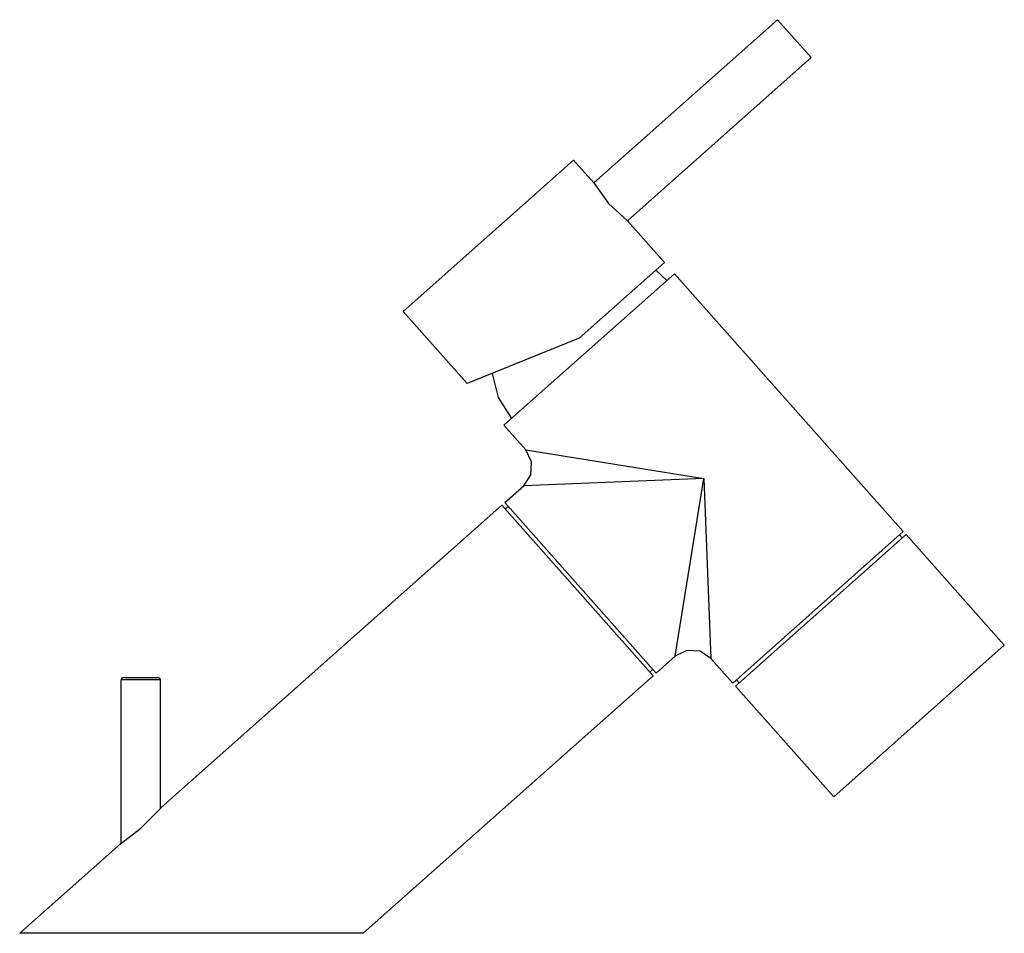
# Model space of a CAD drawing. Header units: millimetres. Extents: x -0.034 to 0.16, y 0 to 0.18.
import ezdxf

# ---------------------------------------------------------------- set-up
doc = ezdxf.new("R2010")
doc.units = ezdxf.units.MM
doc.layers.add('BLOCKS', color=3, linetype='Continuous')

msp = doc.modelspace()

# ---------------------------------------------------------------- linework, layer by layer
at = {"layer": 'BLOCKS'}
for points in [[(0.11571, 0.18035), (0.11571, 0.18035), (0.07943, 0.14814), (0.07943, 0.14814)], [(0.11571, 0.18035), (0.11571, 0.18035), (0.12236, 0.17288), (0.12236, 0.17288)], [(0.12236, 0.17288), (0.12236, 0.17288), (0.08607, 0.14064), (0.08607, 0.14064)], [(0.04178, 0.12273), (0.04178, 0.12273), (0.07544, 0.15261), (0.07544, 0.15261)], [(0.07943, 0.14814), (0.07943, 0.14814), (0.07544, 0.15261), (0.07544, 0.15261)], [(0.07544, 0.15261), (0.07544, 0.15261), (0.07547, 0.15261), (0.07547, 0.15261)], [(0.07544, 0.15261), (0.07544, 0.15261), (0.07547, 0.15261), (0.07547, 0.15261)], [(0.09339, 0.13243), (0.09339, 0.13243), (0.08607, 0.14064), (0.08607, 0.14064)], [(0.09339, 0.13243), (0.09339, 0.13243), (0.07656, 0.11747), (0.07656, 0.11747)], [(0.09387, 0.12883), (0.09387, 0.12883), (0.09166, 0.13089), (0.09166, 0.13089)], [(0.06169, 0.10028), (0.06169, 0.10028), (0.09538, 0.13016), (0.09538, 0.13016)], [(0.14052, 0.07931), (0.14052, 0.07931), (0.09538, 0.13016), (0.09538, 0.13016)], [(0.05441, 0.1085), (0.05441, 0.1085), (0.04178, 0.12273), (0.04178, 0.12273)], [(0.07656, 0.11747), (0.07656, 0.11747), (0.05441, 0.1085), (0.05441, 0.1085)], [(0.06601, 0.09542), (0.06601, 0.09542), (0.06169, 0.10028), (0.06169, 0.10028)], [(0.06601, 0.09542), (0.06601, 0.09542), (0.10112, 0.0898), (0.10112, 0.0898)], [(0.10112, 0.0898), (0.10112, 0.0898), (0.06559, 0.08834), (0.06559, 0.08834)], [(0.0955, 0.05469), (0.0955, 0.05469), (0.10112, 0.0898), (0.10112, 0.0898)], [(0.10112, 0.0898), (0.10112, 0.0898), (0.10254, 0.05426), (0.10254, 0.05426)], [(0.10112, 0.0898), (0.10112, 0.0898), (0.10115, 0.0898), (0.10115, 0.0898)], [(0.10112, 0.0898), (0.10112, 0.0898), (0.10115, 0.0898), (0.10115, 0.0898)], [(0.06184, 0.08502), (0.06184, 0.08502), (0.06559, 0.08834), (0.06559, 0.08834)], [(-0.00602, 0.02478), (-0.00602, 0.02478), (0.06127, 0.08451), (0.06127, 0.08451)], [(0.06127, 0.08451), (0.06127, 0.08451), (0.09115, 0.05082), (0.09115, 0.05082)], [(0.09175, 0.05136), (0.09175, 0.05136), (0.06184, 0.08502), (0.06184, 0.08502)], [(0.06251, 0.0843), (0.06251, 0.0843), (0.06193, 0.08375), (0.06193, 0.08375)], [(0.14052, 0.07931), (0.14052, 0.07931), (0.10686, 0.0494), (0.10686, 0.0494)], [(0.10741, 0.0488), (0.10741, 0.0488), (0.14106, 0.07871), (0.14106, 0.07871)], [(0.13979, 0.07865), (0.13979, 0.07865), (0.14031, 0.07804), (0.14031, 0.07804)], [(0.16046, 0.05686), (0.16046, 0.05686), (0.14106, 0.07871), (0.14106, 0.07871)], [(0.039, 0.06475), (0.039, 0.06475), (0.03903, 0.06475), (0.03903, 0.06475)], [(0.16046, 0.05686), (0.16046, 0.05686), (0.14363, 0.04191), (0.14363, 0.04191)], [(0.09175, 0.05136), (0.09175, 0.05136), (0.0955, 0.05469), (0.0955, 0.05469)], [(0.10686, 0.0494), (0.10686, 0.0494), (0.10254, 0.05426), (0.10254, 0.05426)], [(0.0339, 0), (0.0339, 0), (0.09115, 0.05082), (0.09115, 0.05082)], [(0.09109, 0.05212), (0.09109, 0.05212), (0.09049, 0.05157), (0.09049, 0.05157)], [(0.09115, 0.05082), (0.09115, 0.05082), (0.09118, 0.05082), (0.09118, 0.05082)], [(-0.0139, 0.01774), (-0.0139, 0.01774), (-0.0139, 0.05003), (-0.0139, 0.05003)], [(-0.00741, 0.05003), (-0.00741, 0.05003), (-0.0139, 0.05003), (-0.0139, 0.05003)], [(-0.01342, 0.05052), (-0.01342, 0.05052), (-0.00774, 0.05052), (-0.00774, 0.05052)], [(-0.00774, 0.05052), (-0.00774, 0.05052), (-0.00662, 0.05052), (-0.00662, 0.05052)], [(-0.00611, 0.05003), (-0.00611, 0.05003), (-0.00741, 0.05003), (-0.00741, 0.05003)], [(-0.00611, 0.02465), (-0.00611, 0.02465), (-0.00611, 0.05003), (-0.00611, 0.05003)], [(0.1268, 0.02695), (0.1268, 0.02695), (0.10741, 0.0488), (0.10741, 0.0488)], [(0.10762, 0.05006), (0.10762, 0.05006), (0.10813, 0.04946), (0.10813, 0.04946)], [(0.14363, 0.04191), (0.14363, 0.04191), (0.1268, 0.02695), (0.1268, 0.02695)], [(0.1268, 0.02695), (0.1268, 0.02695), (0.12683, 0.02695), (0.12683, 0.02695)], [(-0.00998, 0.02073), (-0.00998, 0.02073), (-0.00599, 0.02474), (-0.00599, 0.02474)], [(-0.01402, 0.01764), (-0.01402, 0.01764), (-0.01001, 0.02073), (-0.01001, 0.02073)], [(-0.0339, 0), (-0.0339, 0), (-0.01402, 0.01764), (-0.01402, 0.01764)], [(0.0339, 0), (0.0339, 0), (-0.0339, 0), (-0.0339, 0)], [(-0.0339, 0), (-0.0339, 0), (-0.03387, 0), (-0.03387, 0)], [(-0.0339, 0), (-0.0339, 0), (-0.03387, 0), (-0.03387, 0)], [(0.0339, 0), (0.0339, 0), (0.03393, 0), (0.03393, 0)], [(0.0339, 0), (0.0339, 0), (0.03393, 0), (0.03393, 0)]]:
    msp.add_open_spline(points, degree=3, dxfattribs=at)
for points, knots in [([(0.07943, 0.14814), (0.07943, 0.14814), (0.08233, 0.14403), (0.08233, 0.14403), (0.08233, 0.14403), (0.08233, 0.14403), (0.08607, 0.14064), (0.08607, 0.14064)], [0, 0, 0, 0, 0.5, 0.5, 0.5, 0.5, 1, 1, 1, 1]), ([(0.05937, 0.11052), (0.05937, 0.11052), (0.06057, 0.10575), (0.06057, 0.10575), (0.06057, 0.10575), (0.06057, 0.10575), (0.0632, 0.10161), (0.0632, 0.10161)], [0, 0, 0, 0, 0.5, 0.5, 0.5, 0.5, 1, 1, 1, 1]), ([(0.06559, 0.08834), (0.06559, 0.08834), (0.06701, 0.09052), (0.06701, 0.09052), (0.06701, 0.09052), (0.06701, 0.09052), (0.06716, 0.09309), (0.06716, 0.09309), (0.06716, 0.09309), (0.06716, 0.09309), (0.06601, 0.09542), (0.06601, 0.09542)], [0, 0, 0, 0, 0.333333, 0.333333, 0.333333, 0.333333, 0.666667, 0.666667, 0.666667, 0.666667, 1, 1, 1, 1]), ([(0.10254, 0.05426), (0.10254, 0.05426), (0.1004, 0.05568), (0.1004, 0.05568), (0.1004, 0.05568), (0.1004, 0.05568), (0.0978, 0.05584), (0.0978, 0.05584), (0.0978, 0.05584), (0.0978, 0.05584), (0.0955, 0.05469), (0.0955, 0.05469)], [0, 0, 0, 0, 0.333333, 0.333333, 0.333333, 0.333333, 0.666667, 0.666667, 0.666667, 0.666667, 1, 1, 1, 1]), ([(-0.01342, 0.05052), (-0.01342, 0.05052), (-0.01375, 0.05037), (-0.01375, 0.05037), (-0.01375, 0.05037), (-0.01375, 0.05037), (-0.0139, 0.05003), (-0.0139, 0.05003)], [0, 0, 0, 0, 0.5, 0.5, 0.5, 0.5, 1, 1, 1, 1]), ([(-0.00611, 0.05003), (-0.00611, 0.05003), (-0.00626, 0.05037), (-0.00626, 0.05037), (-0.00626, 0.05037), (-0.00626, 0.05037), (-0.00662, 0.05052), (-0.00662, 0.05052)], [0, 0, 0, 0, 0.5, 0.5, 0.5, 0.5, 1, 1, 1, 1])]:
    msp.add_open_spline(points, degree=3, knots=knots, dxfattribs=at)

doc.saveas('drawing.dxf')
